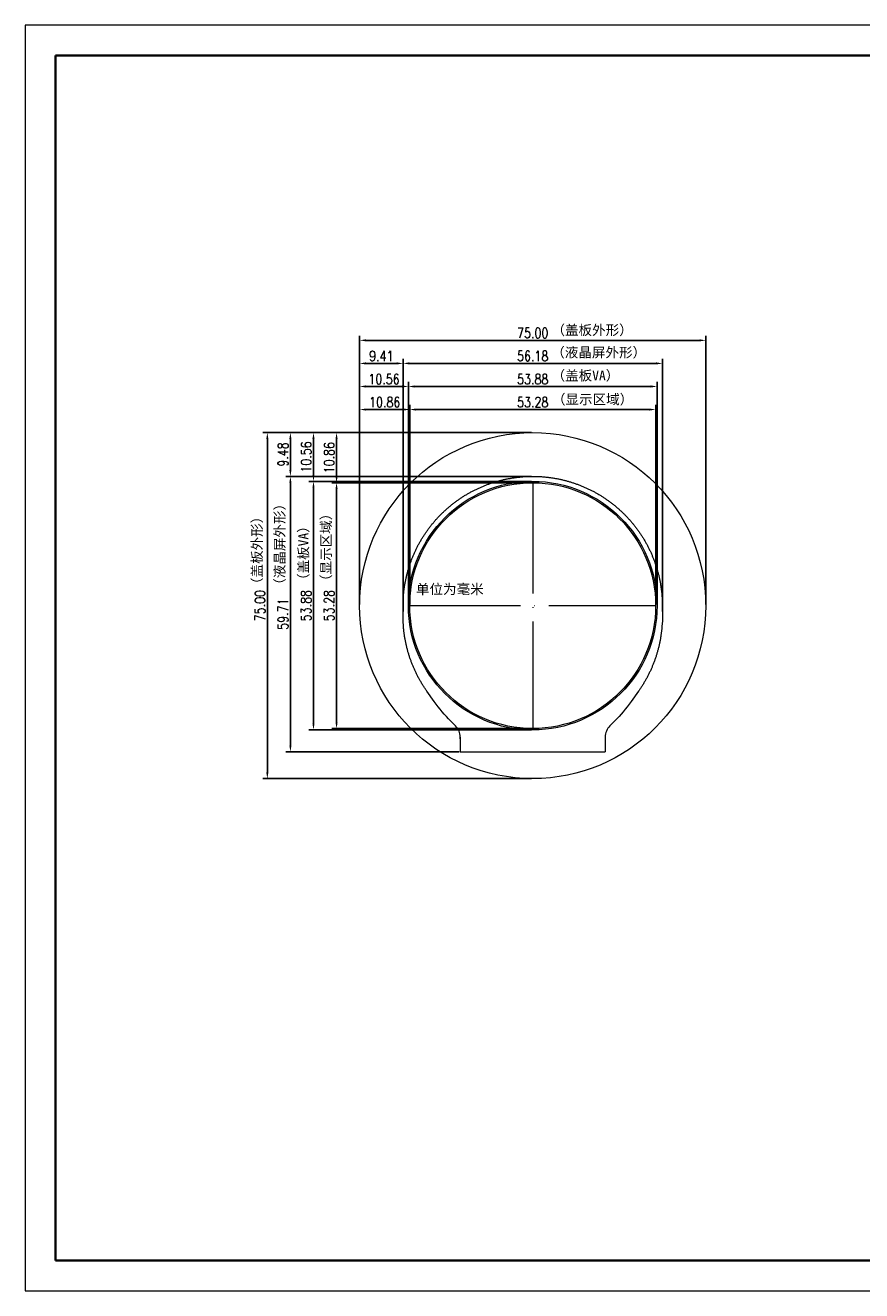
# Model space of a CAD drawing. Header units: millimetres. Extents: x 3408 to 3796, y -2136 to -1861.
# Tile 1 of 2: x 3408 to 3590, y -2136 to -1861. Entities that reach past the tile are written whole.
import ezdxf

# ---------------------------------------------------------------- set-up
doc = ezdxf.new("R2010")
doc.units = ezdxf.units.MM
doc.header["$PDSIZE"] = -5
doc.linetypes.add('ACAD_ISO04W100', pattern=[30, 24, -3, 0, -3])
doc.layers.get('0').update_dxf_attribs({"lineweight": 18})
doc.layers.get('Defpoints').update_dxf_attribs({"lineweight": 18})
doc.layers.add('粗实线层', color=7, linetype='Continuous', lineweight=35)
doc.layers.add('细实线层', color=7, linetype='Continuous', lineweight=18)
doc.styles.add('ROMANS', font='romans.shx', dxfattribs={"width": 0.8, "bigfont": 'gbcbig.shx'})
doc.styles.get("Standard").update_dxf_attribs({"font": 'txt.shx', "bigfont": 'gbcbig.shx'})
doc.dimstyles.new('ISO-25$0', dxfattribs={"dimscale": 0.8, "dimtxt": 2.75, "dimasz": 1.7, "dimexe": 1.25, "dimexo": 0.3, "dimtad": 1, "dimzin": 0, "dimdsep": 46, "dimtxsty": 'ROMANS', "dimcen": 2, "dimdle": 3.4, "dimclrd": 256, "dimclre": 256, "dimclrt": 256, "dimadec": 0, "dimazin": 0, "dimtfac": 1, "dimtmove": 0, "dimatfit": 3, "dimfxl": 0, "dimtolj": 1, "dimarcsym": 0})

# ---------------------------------------------------------------- blocks, each defined once
blk = doc.blocks.new('*D221')
at = {"lineweight": -2}
for p, q in [((3490.15, -1988.49), (3490.15, -1933.73)), ((3491.51, -1934.73), (3544.97, -1934.73)), ((3546.33, -1988.49), (3546.33, -1933.73))]:
    blk.add_line(p, q, dxfattribs=at)
at = {"lineweight": 0}
for points in [[(3491.51, -1934.5), (3491.51, -1934.96), (3490.15, -1934.73)], [(3544.97, -1934.5), (3544.97, -1934.96), (3546.33, -1934.73)]]:
    blk.add_solid(points, dxfattribs=at)
at = {"layer": 'Defpoints', "color": 0, "lineweight": 0}
for p in [(3546.33, -1934.73), (3490.15, -1988.73), (3546.33, -1988.73)]:
    blk.add_point(p, dxfattribs=at)
at = {"lineweight": 0, "insert": (3518.24, -1933.13), "char_height": 2.2, "attachment_point": 5, "style": 'ROMANS'}
blk.add_mtext('\\A1;56.18', dxfattribs=at)
blk = doc.blocks.new('$CAXA_FRAME_13B17AC1$')
at = {"layer": '粗实线层'}
for p, q in [((-287, 200), (-287, -200)), ((287, 200), (-287, 200)), ((-287, -200), (287, -200))]:
    blk.add_line(p, q, dxfattribs=at)
at = {"layer": '细实线层'}
for p, q in [((297, 210), (-297, 210)), ((-297, 210), (-297, -210)), ((-297, -210), (297, -210))]:
    blk.add_line(p, q, dxfattribs=at)
blk = doc.blocks.new('*D225')
at = {"lineweight": -2}
for p, q in [((3491.6, -1986.99), (3491.6, -1943.73)), ((3544.88, -1986.99), (3544.88, -1943.73)), ((3492.96, -1944.73), (3543.52, -1944.73))]:
    blk.add_line(p, q, dxfattribs=at)
at = {"lineweight": 0}
for points in [[(3492.96, -1944.5), (3492.96, -1944.96), (3491.6, -1944.73)], [(3543.52, -1944.5), (3543.52, -1944.96), (3544.88, -1944.73)]]:
    blk.add_solid(points, dxfattribs=at)
at = {"layer": 'Defpoints', "color": 0, "lineweight": 0}
for p in [(3544.88, -1944.73), (3491.6, -1987.23), (3544.88, -1987.23)]:
    blk.add_point(p, dxfattribs=at)
at = {"lineweight": 0, "insert": (3518.24, -1943.13), "char_height": 2.2, "attachment_point": 5, "style": 'ROMANS'}
blk.add_mtext('\\A1;53.28', dxfattribs=at)
blk = doc.blocks.new('*D226')
at = {"lineweight": -2}
for p, q in [((3491.3, -1986.99), (3491.3, -1938.73)), ((3545.18, -1986.99), (3545.18, -1938.73)), ((3492.66, -1939.73), (3543.82, -1939.73))]:
    blk.add_line(p, q, dxfattribs=at)
at = {"lineweight": 0}
for points in [[(3492.66, -1939.5), (3492.66, -1939.96), (3491.3, -1939.73)], [(3543.82, -1939.5), (3543.82, -1939.96), (3545.18, -1939.73)]]:
    blk.add_solid(points, dxfattribs=at)
at = {"layer": 'Defpoints', "color": 0, "lineweight": 0}
for p in [(3545.18, -1939.73), (3491.3, -1987.23), (3545.18, -1987.23)]:
    blk.add_point(p, dxfattribs=at)
at = {"lineweight": 0, "insert": (3518.24, -1938.13), "char_height": 2.2, "attachment_point": 5, "style": 'ROMANS'}
blk.add_mtext('\\A1;53.88', dxfattribs=at)
blk = doc.blocks.new('*D227')
at = {"lineweight": -2}
for p, q in [((3480.74, -1986.99), (3480.74, -1928.73)), ((3482.1, -1929.73), (3554.38, -1929.73)), ((3555.74, -1986.99), (3555.74, -1928.73))]:
    blk.add_line(p, q, dxfattribs=at)
at = {"lineweight": 0}
for points in [[(3482.1, -1929.5), (3482.1, -1929.96), (3480.74, -1929.73)], [(3554.38, -1929.5), (3554.38, -1929.96), (3555.74, -1929.73)]]:
    blk.add_solid(points, dxfattribs=at)
at = {"layer": 'Defpoints', "color": 0, "lineweight": 0}
for p in [(3555.74, -1929.73), (3480.74, -1987.23), (3555.74, -1987.23)]:
    blk.add_point(p, dxfattribs=at)
at = {"lineweight": 0, "insert": (3518.24, -1928.13), "char_height": 2.2, "attachment_point": 5, "style": 'ROMANS'}
blk.add_mtext('\\A1;75.00', dxfattribs=at)
blk = doc.blocks.new('*D228')
at = {"lineweight": -2}
for p, q in [((3518, -1960.59), (3474.74, -1960.59)), ((3475.74, -1961.95), (3475.74, -2012.51)), ((3518, -2013.87), (3474.74, -2013.87))]:
    blk.add_line(p, q, dxfattribs=at)
at = {"lineweight": 0}
for points in [[(3475.51, -1961.95), (3475.96, -1961.95), (3475.74, -1960.59)], [(3475.51, -2012.51), (3475.96, -2012.51), (3475.74, -2013.87)]]:
    blk.add_solid(points, dxfattribs=at)
at = {"layer": 'Defpoints', "color": 0, "lineweight": 0}
for p in [(3518.24, -1960.59), (3475.74, -2013.87), (3518.24, -2013.87)]:
    blk.add_point(p, dxfattribs=at)
at = {"lineweight": 0, "insert": (3474.14, -1987.23), "char_height": 2.2, "attachment_point": 5, "rotation": 90, "style": 'ROMANS'}
blk.add_mtext('\\A1;53.28', dxfattribs=at)
blk = doc.blocks.new('*D229')
at = {"lineweight": -2}
for p, q in [((3518, -1960.29), (3469.74, -1960.29)), ((3470.74, -1961.65), (3470.74, -2012.81)), ((3518, -2014.17), (3469.74, -2014.17))]:
    blk.add_line(p, q, dxfattribs=at)
at = {"lineweight": 0}
for points in [[(3470.51, -1961.65), (3470.96, -1961.65), (3470.74, -1960.29)], [(3470.51, -2012.81), (3470.96, -2012.81), (3470.74, -2014.17)]]:
    blk.add_solid(points, dxfattribs=at)
at = {"layer": 'Defpoints', "color": 0, "lineweight": 0}
for p in [(3518.24, -1960.29), (3470.74, -2014.17), (3518.24, -2014.17)]:
    blk.add_point(p, dxfattribs=at)
at = {"lineweight": 0, "insert": (3469.14, -1987.23), "char_height": 2.2, "attachment_point": 5, "rotation": 90, "style": 'ROMANS'}
blk.add_mtext('\\A1;53.88', dxfattribs=at)
blk = doc.blocks.new('*D230')
at = {"lineweight": -2}
for p, q in [((3518, -1959.21), (3464.74, -1959.21)), ((3465.74, -2017.56), (3465.74, -1960.57)), ((3502.3, -2018.92), (3464.74, -2018.92))]:
    blk.add_line(p, q, dxfattribs=at)
at = {"lineweight": 0}
for points in [[(3465.51, -1960.57), (3465.96, -1960.57), (3465.74, -1959.21)], [(3465.51, -2017.56), (3465.96, -2017.56), (3465.74, -2018.92)]]:
    blk.add_solid(points, dxfattribs=at)
at = {"layer": 'Defpoints', "color": 0, "lineweight": 0}
for p in [(3465.74, -1959.21), (3518.24, -1959.21), (3502.54, -2018.92)]:
    blk.add_point(p, dxfattribs=at)
at = {"lineweight": 0, "insert": (3464.14, -1989.07), "char_height": 2.2, "attachment_point": 5, "rotation": 90, "style": 'ROMANS'}
blk.add_mtext('\\A1;59.71', dxfattribs=at)
blk = doc.blocks.new('*D231')
at = {"lineweight": -2}
for p, q in [((3518, -1949.73), (3459.74, -1949.73)), ((3460.74, -1951.09), (3460.74, -2023.37)), ((3518, -2024.73), (3459.74, -2024.73))]:
    blk.add_line(p, q, dxfattribs=at)
at = {"lineweight": 0}
for points in [[(3460.51, -1951.09), (3460.96, -1951.09), (3460.74, -1949.73)], [(3460.51, -2023.37), (3460.96, -2023.37), (3460.74, -2024.73)]]:
    blk.add_solid(points, dxfattribs=at)
at = {"layer": 'Defpoints', "color": 0, "lineweight": 0}
for p in [(3518.24, -1949.73), (3460.74, -2024.73), (3518.24, -2024.73)]:
    blk.add_point(p, dxfattribs=at)
at = {"lineweight": 0, "insert": (3459.14, -1987.23), "char_height": 2.2, "attachment_point": 5, "rotation": 90, "style": 'ROMANS'}
blk.add_mtext('\\A1;75.00', dxfattribs=at)
blk = doc.blocks.new('*D239')
at = {"lineweight": -2}
for p, q in [((3480.74, -1935.27), (3480.74, -1933.73)), ((3488.79, -1934.73), (3482.1, -1934.73)), ((3490.15, -1936.15), (3490.15, -1933.73))]:
    blk.add_line(p, q, dxfattribs=at)
at = {"lineweight": 0}
for points in [[(3482.1, -1934.5), (3482.1, -1934.96), (3480.74, -1934.73)], [(3488.79, -1934.5), (3488.79, -1934.96), (3490.15, -1934.73)]]:
    blk.add_solid(points, dxfattribs=at)
at = {"layer": 'Defpoints', "color": 0, "lineweight": 0}
for p in [(3480.74, -1934.73), (3480.74, -1935.51), (3490.15, -1936.39)]:
    blk.add_point(p, dxfattribs=at)
at = {"lineweight": 0, "insert": (3485.44, -1933.13), "char_height": 2.2, "attachment_point": 5, "style": 'ROMANS'}
blk.add_mtext('\\A1;9.41', dxfattribs=at)
blk = doc.blocks.new('*D240')
at = {"lineweight": -2}
for p, q in [((3480.74, -1940.57), (3480.74, -1938.73)), ((3491.3, -1940.76), (3491.3, -1938.73)), ((3489.94, -1939.73), (3482.1, -1939.73))]:
    blk.add_line(p, q, dxfattribs=at)
at = {"lineweight": 0}
for points in [[(3482.1, -1939.5), (3482.1, -1939.96), (3480.74, -1939.73)], [(3489.94, -1939.5), (3489.94, -1939.96), (3491.3, -1939.73)]]:
    blk.add_solid(points, dxfattribs=at)
at = {"layer": 'Defpoints', "color": 0, "lineweight": 0}
for p in [(3480.74, -1939.73), (3480.74, -1940.81), (3491.3, -1941)]:
    blk.add_point(p, dxfattribs=at)
at = {"lineweight": 0, "insert": (3486.02, -1938.13), "char_height": 2.2, "attachment_point": 5, "style": 'ROMANS'}
blk.add_mtext('\\A1;10.56', dxfattribs=at)
blk = doc.blocks.new('*D241')
at = {"lineweight": -2}
for p, q in [((3480.74, -1946.2), (3480.74, -1943.73)), ((3491.6, -1946.27), (3491.6, -1943.73)), ((3490.24, -1944.73), (3482.1, -1944.73))]:
    blk.add_line(p, q, dxfattribs=at)
at = {"lineweight": 0}
for points in [[(3482.1, -1944.5), (3482.1, -1944.96), (3480.74, -1944.73)], [(3490.24, -1944.5), (3490.24, -1944.96), (3491.6, -1944.73)]]:
    blk.add_solid(points, dxfattribs=at)
at = {"layer": 'Defpoints', "color": 0, "lineweight": 0}
for p in [(3480.74, -1944.73), (3480.74, -1946.44), (3491.6, -1946.51)]:
    blk.add_point(p, dxfattribs=at)
at = {"lineweight": 0, "insert": (3486.17, -1943.13), "char_height": 2.2, "attachment_point": 5, "style": 'ROMANS'}
blk.add_mtext('\\A1;10.86', dxfattribs=at)
blk = doc.blocks.new('*D242')
at = {"lineweight": -2}
for p, q in [((3467.92, -1949.73), (3464.74, -1949.73)), ((3465.74, -1957.85), (3465.74, -1951.09)), ((3467.54, -1959.21), (3464.74, -1959.21))]:
    blk.add_line(p, q, dxfattribs=at)
at = {"lineweight": 0}
for points in [[(3465.51, -1951.09), (3465.96, -1951.09), (3465.74, -1949.73)], [(3465.51, -1957.85), (3465.96, -1957.85), (3465.74, -1959.21)]]:
    blk.add_solid(points, dxfattribs=at)
at = {"layer": 'Defpoints', "color": 0, "lineweight": 0}
for p in [(3465.74, -1949.73), (3468.16, -1949.73), (3467.78, -1959.21)]:
    blk.add_point(p, dxfattribs=at)
at = {"lineweight": 0, "insert": (3464.14, -1954.47), "char_height": 2.2, "attachment_point": 5, "rotation": 90, "style": 'ROMANS'}
blk.add_mtext('\\A1;9.48', dxfattribs=at)
blk = doc.blocks.new('*D243')
at = {"lineweight": -2}
for p, q in [((3472.27, -1949.73), (3469.74, -1949.73)), ((3470.74, -1958.93), (3470.74, -1951.09)), ((3471.95, -1960.29), (3469.74, -1960.29))]:
    blk.add_line(p, q, dxfattribs=at)
at = {"lineweight": 0}
for points in [[(3470.51, -1951.09), (3470.96, -1951.09), (3470.74, -1949.73)], [(3470.51, -1958.93), (3470.96, -1958.93), (3470.74, -1960.29)]]:
    blk.add_solid(points, dxfattribs=at)
at = {"layer": 'Defpoints', "color": 0, "lineweight": 0}
for p in [(3470.74, -1949.73), (3472.51, -1949.73), (3472.19, -1960.29)]:
    blk.add_point(p, dxfattribs=at)
at = {"lineweight": 0, "insert": (3469.14, -1955.01), "char_height": 2.2, "attachment_point": 5, "rotation": 90, "style": 'ROMANS'}
blk.add_mtext('\\A1;10.56', dxfattribs=at)
blk = doc.blocks.new('*D244')
at = {"lineweight": -2}
for p, q in [((3477.78, -1949.73), (3474.74, -1949.73)), ((3475.74, -1959.23), (3475.74, -1951.09)), ((3477.31, -1960.59), (3474.74, -1960.59))]:
    blk.add_line(p, q, dxfattribs=at)
at = {"lineweight": 0}
for points in [[(3475.51, -1951.09), (3475.96, -1951.09), (3475.74, -1949.73)], [(3475.51, -1959.23), (3475.96, -1959.23), (3475.74, -1960.59)]]:
    blk.add_solid(points, dxfattribs=at)
at = {"layer": 'Defpoints', "color": 0, "lineweight": 0}
for p in [(3475.74, -1949.73), (3478.02, -1949.73), (3477.55, -1960.59)]:
    blk.add_point(p, dxfattribs=at)
at = {"lineweight": 0, "insert": (3474.14, -1955.16), "char_height": 2.2, "attachment_point": 5, "rotation": 90, "style": 'ROMANS'}
blk.add_mtext('\\A1;10.86', dxfattribs=at)

msp = doc.modelspace()

# ---------------------------------------------------------------- linework, layer by layer
at = {"linetype": 'ACAD_ISO04W100', "lineweight": 5}
for p, q in [((3518.237, -1960.591), (3518.237, -2013.871)), ((3491.597, -1987.231), (3544.877, -1987.231))]:
    msp.add_line(p, q, dxfattribs=at)
at = {"lineweight": 0}
msp.add_line((3491.297, -1987.231), (3491.897, -1987.231), dxfattribs=at)
at = {"linetype": 'Continuous'}
for p, q in [((3502.537, -2015.726), (3502.537, -2018.921)), ((3533.937, -2015.726), (3533.937, -2018.921)), ((3502.537, -2018.921), (3533.937, -2018.921)), ((3504.478, -2018.921), (3504.478, -2018.921)), ((3531.661, -2018.921), (3531.661, -2018.921))]:
    msp.add_line(p, q, dxfattribs=at)
msp.add_lwpolyline([(3502.537, -2016.121), (3502.537, -2015.726), (3502.52, -2015.387), (3502.471, -2015.055), (3502.389, -2014.73), (3502.276, -2014.414), (3502.133, -2014.11), (3501.961, -2013.823), (3501.761, -2013.553), (3501.533, -2013.302), (3500.49, -2012.258), (3500.005, -2011.764), (3499.53, -2011.258), (3499.066, -2010.743), (3498.613, -2010.219), (3498.17, -2009.685), (3497.739, -2009.141), (3497.32, -2008.59), (3496.912, -2008.03), (3495.306, -2005.775), (3495.204, -2005.63), (3495.104, -2005.485), (3495.004, -2005.339), (3494.905, -2005.193), (3494.808, -2005.046), (3494.711, -2004.899), (3494.615, -2004.751), (3494.52, -2004.602), (3494.426, -2004.453), (3494.332, -2004.303), (3494.24, -2004.152), (3494.149, -2004.001), (3494.059, -2003.849), (3493.969, -2003.697), (3493.881, -2003.545), (3493.793, -2003.391), (3493.707, -2003.237), (3493.621, -2003.083), (3493.537, -2002.928), (3493.453, -2002.773), (3493.371, -2002.617), (3493.289, -2002.46), (3493.209, -2002.303), (3493.129, -2002.146), (3493.05, -2001.988), (3492.973, -2001.829), (3492.896, -2001.67), (3492.82, -2001.511), (3492.746, -2001.351), (3492.672, -2001.19), (3492.599, -2001.029), (3492.528, -2000.868), (3492.457, -2000.706), (3492.388, -2000.544), (3492.319, -2000.382), (3492.251, -2000.219), (3492.185, -2000.055), (3492.119, -1999.891), (3492.055, -1999.727), (3491.992, -1999.562), (3491.929, -1999.397), (3491.868, -1999.232), (3491.808, -1999.066), (3491.748, -1998.899), (3491.69, -1998.733), (3491.633, -1998.566), (3491.577, -1998.398), (3491.522, -1998.231), (3491.468, -1998.063), (3491.415, -1997.894), (3491.363, -1997.726), (3491.312, -1997.557), (3491.262, -1997.387), (3491.214, -1997.218), (3491.166, -1997.048), (3491.119, -1996.878), (3491.074, -1996.707), (3491.029, -1996.536), (3490.986, -1996.365), (3490.944, -1996.194), (3490.903, -1996.022), (3490.862, -1995.85), (3490.823, -1995.678), (3490.785, -1995.506), (3490.749, -1995.333), (3490.713, -1995.16), (3490.678, -1994.987), (3490.644, -1994.814), (3490.612, -1994.641), (3490.58, -1994.467), (3490.55, -1994.293), (3490.521, -1994.119), (3490.493, -1993.945), (3490.466, -1993.77), (3490.44, -1993.596), (3490.415, -1993.421), (3490.391, -1993.246), (3490.368, -1993.071), (3490.347, -1992.896), (3490.326, -1992.721), (3490.307, -1992.545), (3490.289, -1992.37), (3490.272, -1992.194), (3490.256, -1992.018), (3490.241, -1991.842), (3490.227, -1991.666), (3490.147, -1990.563), (3490.147, -1986.907), (3490.161, -1986.418), (3490.167, -1986.242), (3490.174, -1986.065), (3490.182, -1985.889), (3490.192, -1985.713), (3490.202, -1985.537), (3490.214, -1985.361), (3490.227, -1985.185), (3490.241, -1985.009), (3490.256, -1984.833), (3490.272, -1984.657), (3490.289, -1984.481), (3490.307, -1984.306), (3490.326, -1984.13), (3490.347, -1983.955), (3490.368, -1983.78), (3490.391, -1983.605), (3490.415, -1983.43), (3490.44, -1983.255), (3490.466, -1983.081), (3490.493, -1982.906), (3490.521, -1982.732), (3490.55, -1982.558), (3490.58, -1982.384), (3490.612, -1982.21), (3490.644, -1982.037), (3490.678, -1981.864), (3490.713, -1981.691), (3490.749, -1981.518), (3490.785, -1981.345), (3490.823, -1981.173), (3490.862, -1981.001), (3490.903, -1980.829), (3490.944, -1980.657), (3490.986, -1980.486), (3491.029, -1980.315), (3491.074, -1980.144), (3491.119, -1979.973), (3491.166, -1979.803), (3491.214, -1979.633), (3491.262, -1979.464), (3491.312, -1979.294), (3491.363, -1979.125), (3491.415, -1978.957), (3491.468, -1978.788), (3491.522, -1978.62), (3491.577, -1978.453), (3491.633, -1978.285), (3491.69, -1978.118), (3491.748, -1977.952), (3491.808, -1977.785), (3491.868, -1977.619), (3491.929, -1977.454), (3491.992, -1977.289), (3492.055, -1977.124), (3492.119, -1976.96), (3492.185, -1976.796), (3492.251, -1976.633), (3492.319, -1976.469), (3492.388, -1976.307), (3492.457, -1976.145), (3492.528, -1975.983), (3492.599, -1975.822), (3492.672, -1975.661), (3492.746, -1975.5), (3492.82, -1975.34), (3492.896, -1975.181), (3492.973, -1975.022), (3493.05, -1974.863), (3493.129, -1974.705), (3493.209, -1974.548), (3493.289, -1974.391), (3493.371, -1974.234), (3493.453, -1974.078), (3493.537, -1973.923), (3493.621, -1973.768), (3493.707, -1973.614), (3493.793, -1973.46), (3493.881, -1973.306), (3493.969, -1973.154), (3494.059, -1973.002), (3494.149, -1972.85), (3494.24, -1972.699), (3494.332, -1972.548), (3494.426, -1972.398), (3494.52, -1972.249), (3494.615, -1972.1), (3494.711, -1971.952), (3494.808, -1971.805), (3494.905, -1971.658), (3495.004, -1971.512), (3495.104, -1971.366), (3495.204, -1971.221), (3495.306, -1971.076), (3495.408, -1970.933), (3495.512, -1970.79), (3495.616, -1970.647), (3495.721, -1970.505), (3495.827, -1970.364), (3495.934, -1970.224), (3496.041, -1970.084), (3496.15, -1969.945), (3496.26, -1969.806), (3496.37, -1969.669), (3496.481, -1969.532), (3496.593, -1969.395), (3496.706, -1969.26), (3496.82, -1969.125), (3496.935, -1968.991), (3497.05, -1968.857), (3497.166, -1968.724), (3497.283, -1968.592), (3497.401, -1968.461), (3497.52, -1968.33), (3497.64, -1968.201), (3497.76, -1968.072), (3497.881, -1967.943), (3498.003, -1967.816), (3498.126, -1967.689), (3498.25, -1967.563), (3498.374, -1967.438), (3498.499, -1967.313), (3498.625, -1967.19), (3498.752, -1967.067), (3498.88, -1966.945), (3499.008, -1966.824), (3499.137, -1966.703), (3499.267, -1966.584), (3499.397, -1966.465), (3499.529, -1966.347), (3499.661, -1966.23), (3499.793, -1966.114), (3499.927, -1965.998), (3500.061, -1965.884), (3500.196, -1965.77), (3500.332, -1965.657), (3500.468, -1965.545), (3500.605, -1965.434), (3500.743, -1965.323), (3500.881, -1965.214), (3501.02, -1965.105), (3501.16, -1964.997), (3501.301, -1964.89), (3501.442, -1964.784), (3501.584, -1964.679), (3501.726, -1964.575), (3501.869, -1964.472), (3502.013, -1964.37), (3502.157, -1964.268), (3502.302, -1964.167), (3502.448, -1964.068), (3502.594, -1963.969), (3502.741, -1963.871), (3502.889, -1963.774), (3503.037, -1963.678), (3503.186, -1963.583), (3503.335, -1963.489), (3503.485, -1963.396), (3503.635, -1963.304), (3503.786, -1963.213), (3503.938, -1963.122), (3504.09, -1963.033), (3504.243, -1962.944), (3504.396, -1962.857), (3504.55, -1962.771), (3504.704, -1962.685), (3504.859, -1962.601), (3505.015, -1962.517), (3505.171, -1962.434), (3505.327, -1962.353), (3505.484, -1962.272), (3505.642, -1962.193), (3505.8, -1962.114), (3505.958, -1962.036), (3506.117, -1961.96), (3506.277, -1961.884), (3506.437, -1961.809), (3506.597, -1961.736), (3506.758, -1961.663), (3506.919, -1961.591), (3507.081, -1961.521), (3507.243, -1961.451), (3507.406, -1961.383), (3507.569, -1961.315), (3507.732, -1961.249), (3507.896, -1961.183), (3508.061, -1961.119), (3508.225, -1961.055), (3508.39, -1960.993), (3508.556, -1960.931), (3508.722, -1960.871), (3508.888, -1960.812), (3509.055, -1960.754), (3509.222, -1960.697), (3509.389, -1960.64), (3509.557, -1960.585), (3509.725, -1960.531), (3509.893, -1960.478), (3510.062, -1960.426), (3510.231, -1960.376), (3510.4, -1960.326), (3510.57, -1960.277), (3510.74, -1960.23), (3510.91, -1960.183), (3511.08, -1960.137), (3511.251, -1960.093), (3511.422, -1960.05), (3511.594, -1960.007), (3511.765, -1959.966), (3511.937, -1959.926), (3512.109, -1959.887), (3512.282, -1959.849), (3512.454, -1959.812), (3512.627, -1959.776), (3512.8, -1959.742), (3512.973, -1959.708), (3513.147, -1959.676), (3513.321, -1959.644), (3513.494, -1959.614), (3513.668, -1959.584), (3513.843, -1959.556), (3514.017, -1959.529), (3514.192, -1959.503), (3514.366, -1959.478), (3514.541, -1959.455), (3514.716, -1959.432), (3514.891, -1959.41), (3515.067, -1959.39), (3515.242, -1959.371), (3515.418, -1959.352), (3515.593, -1959.335), (3515.769, -1959.319), (3515.945, -1959.304), (3516.121, -1959.29), (3516.297, -1959.278), (3516.473, -1959.266), (3516.649, -1959.255), (3516.826, -1959.246), (3517.002, -1959.238), (3517.178, -1959.23), (3517.355, -1959.224), (3517.531, -1959.219), (3517.707, -1959.215), (3517.884, -1959.213), (3518.06, -1959.211), (3518.237, -1959.211), (3518.413, -1959.211), (3518.59, -1959.213), (3518.766, -1959.215), (3518.943, -1959.219), (3519.119, -1959.224), (3519.296, -1959.23), (3519.472, -1959.238), (3519.648, -1959.246), (3519.825, -1959.255), (3520.001, -1959.266), (3520.177, -1959.278), (3520.353, -1959.29), (3520.529, -1959.304), (3520.705, -1959.319), (3520.88, -1959.335), (3521.056, -1959.352), (3521.232, -1959.371), (3521.407, -1959.39), (3521.582, -1959.41), (3521.758, -1959.432), (3521.933, -1959.455), (3522.107, -1959.478), (3522.282, -1959.503), (3522.457, -1959.529), (3522.631, -1959.556), (3522.805, -1959.584), (3522.979, -1959.614), (3523.153, -1959.644), (3523.327, -1959.676), (3523.5, -1959.708), (3523.674, -1959.742), (3523.847, -1959.776), (3524.02, -1959.812), (3524.192, -1959.849), (3524.365, -1959.887), (3524.537, -1959.926), (3524.709, -1959.966), (3524.88, -1960.007), (3525.052, -1960.05), (3525.223, -1960.093), (3525.393, -1960.137), (3525.564, -1960.183), (3525.734, -1960.23), (3525.904, -1960.277), (3526.074, -1960.326), (3526.243, -1960.376), (3526.412, -1960.426), (3526.581, -1960.478), (3526.749, -1960.531), (3526.917, -1960.585), (3527.085, -1960.64), (3527.252, -1960.697), (3527.419, -1960.754), (3527.586, -1960.812), (3527.752, -1960.871), (3527.918, -1960.931), (3528.083, -1960.993), (3528.249, -1961.055), (3528.413, -1961.119), (3528.578, -1961.183), (3528.741, -1961.249), (3528.905, -1961.315), (3529.068, -1961.383), (3529.231, -1961.451), (3529.393, -1961.521), (3529.555, -1961.591), (3529.716, -1961.663), (3529.877, -1961.736), (3530.037, -1961.809), (3530.197, -1961.884), (3530.356, -1961.96), (3530.515, -1962.036), (3530.674, -1962.114), (3530.832, -1962.193), (3530.989, -1962.272), (3531.146, -1962.353), (3531.303, -1962.434), (3531.459, -1962.517), (3531.614, -1962.601), (3531.769, -1962.685), (3531.924, -1962.771), (3532.078, -1962.857), (3532.231, -1962.944), (3532.384, -1963.033), (3532.536, -1963.122), (3532.688, -1963.213), (3532.839, -1963.304), (3532.989, -1963.396), (3533.139, -1963.489), (3533.288, -1963.583), (3533.437, -1963.678), (3533.585, -1963.774), (3533.733, -1963.871), (3533.88, -1963.969), (3534.026, -1964.068), (3534.171, -1964.167), (3534.317, -1964.268), (3534.461, -1964.37), (3534.605, -1964.472), (3534.748, -1964.575), (3534.89, -1964.679), (3535.032, -1964.784), (3535.173, -1964.89), (3535.314, -1964.997), (3535.453, -1965.105), (3535.593, -1965.214), (3535.731, -1965.323), (3535.869, -1965.434), (3536.006, -1965.545), (3536.142, -1965.657), (3536.278, -1965.77), (3536.413, -1965.884), (3536.547, -1965.998), (3536.68, -1966.114), (3536.813, -1966.23), (3536.945, -1966.347), (3537.076, -1966.465), (3537.207, -1966.584), (3537.337, -1966.703), (3537.466, -1966.824), (3537.594, -1966.945), (3537.722, -1967.067), (3537.848, -1967.19), (3537.974, -1967.313), (3538.1, -1967.438), (3538.224, -1967.563), (3538.348, -1967.689), (3538.47, -1967.816), (3538.592, -1967.943), (3538.714, -1968.072), (3538.834, -1968.201), (3538.954, -1968.33), (3539.072, -1968.461), (3539.19, -1968.592), (3539.308, -1968.724), (3539.424, -1968.857), (3539.539, -1968.991), (3539.654, -1969.125), (3539.768, -1969.26), (3539.881, -1969.395), (3539.993, -1969.532), (3540.104, -1969.669), (3540.214, -1969.806), (3540.324, -1969.945), (3540.432, -1970.084), (3540.54, -1970.224), (3540.647, -1970.364), (3540.753, -1970.505), (3540.858, -1970.647), (3540.962, -1970.79), (3541.065, -1970.933), (3541.168, -1971.076), (3541.269, -1971.221), (3541.37, -1971.366), (3541.47, -1971.512), (3541.568, -1971.658), (3541.666, -1971.805), (3541.763, -1971.952), (3541.859, -1972.1), (3541.954, -1972.249), (3542.048, -1972.398), (3542.141, -1972.548), (3542.234, -1972.699), (3542.325, -1972.85), (3542.415, -1973.002), (3542.505, -1973.154), (3542.593, -1973.306), (3542.68, -1973.46), (3542.767, -1973.614), (3542.852, -1973.768), (3542.937, -1973.923), (3543.02, -1974.078), (3543.103, -1974.234), (3543.185, -1974.391), (3543.265, -1974.548), (3543.345, -1974.705), (3543.424, -1974.863), (3543.501, -1975.022), (3543.578, -1975.181), (3543.653, -1975.34), (3543.728, -1975.5), (3543.802, -1975.661), (3543.874, -1975.822), (3543.946, -1975.983), (3544.017, -1976.145), (3544.086, -1976.307), (3544.155, -1976.469), (3544.222, -1976.633), (3544.289, -1976.796), (3544.354, -1976.96), (3544.419, -1977.124), (3544.482, -1977.289), (3544.545, -1977.454), (3544.606, -1977.619), (3544.666, -1977.785), (3544.726, -1977.952), (3544.784, -1978.118), (3544.841, -1978.285), (3544.897, -1978.453), (3544.952, -1978.62), (3545.006, -1978.788), (3545.059, -1978.957), (3545.111, -1979.125), (3545.162, -1979.294), (3545.212, -1979.464), (3545.26, -1979.633), (3545.308, -1979.803), (3545.354, -1979.973), (3545.4, -1980.144), (3545.444, -1980.315), (3545.488, -1980.486), (3545.53, -1980.657), (3545.571, -1980.829), (3545.611, -1981.001), (3545.65, -1981.173), (3545.688, -1981.345), (3545.725, -1981.518), (3545.761, -1981.691), (3545.796, -1981.864), (3545.829, -1982.037), (3545.862, -1982.21), (3545.893, -1982.384), (3545.924, -1982.558), (3545.953, -1982.732), (3545.981, -1982.906), (3546.008, -1983.081), (3546.034, -1983.255), (3546.059, -1983.43), (3546.083, -1983.605), (3546.105, -1983.78), (3546.127, -1983.955), (3546.147, -1984.13), (3546.167, -1984.306), (3546.185, -1984.481), (3546.202, -1984.657), (3546.218, -1984.833), (3546.233, -1985.009), (3546.247, -1985.185), (3546.26, -1985.361), (3546.271, -1985.537), (3546.282, -1985.713), (3546.291, -1985.889), (3546.3, -1986.065), (3546.307, -1986.242), (3546.313, -1986.418), (3546.327, -1986.907), (3546.327, -1990.563), (3546.247, -1991.666), (3546.233, -1991.842), (3546.218, -1992.018), (3546.202, -1992.194), (3546.185, -1992.37), (3546.167, -1992.545), (3546.147, -1992.721), (3546.127, -1992.896), (3546.105, -1993.071), (3546.083, -1993.246), (3546.059, -1993.421), (3546.034, -1993.596), (3546.008, -1993.77), (3545.981, -1993.945), (3545.953, -1994.119), (3545.924, -1994.293), (3545.893, -1994.467), (3545.862, -1994.641), (3545.829, -1994.814), (3545.796, -1994.987), (3545.761, -1995.16), (3545.725, -1995.333), (3545.688, -1995.506), (3545.65, -1995.678), (3545.611, -1995.85), (3545.571, -1996.022), (3545.53, -1996.194), (3545.488, -1996.365), (3545.444, -1996.536), (3545.4, -1996.707), (3545.354, -1996.878), (3545.308, -1997.048), (3545.26, -1997.218), (3545.212, -1997.387), (3545.162, -1997.557), (3545.111, -1997.726), (3545.059, -1997.894), (3545.006, -1998.063), (3544.952, -1998.231), (3544.897, -1998.398), (3544.841, -1998.566), (3544.784, -1998.733), (3544.726, -1998.899), (3544.666, -1999.066), (3544.606, -1999.232), (3544.545, -1999.397), (3544.482, -1999.562), (3544.419, -1999.727), (3544.354, -1999.891), (3544.289, -2000.055), (3544.222, -2000.219), (3544.155, -2000.382), (3544.086, -2000.544), (3544.017, -2000.706), (3543.946, -2000.868), (3543.874, -2001.029), (3543.802, -2001.19), (3543.728, -2001.351), (3543.653, -2001.511), (3543.578, -2001.67), (3543.501, -2001.829), (3543.424, -2001.988), (3543.345, -2002.146), (3543.265, -2002.303), (3543.185, -2002.46), (3543.103, -2002.617), (3543.02, -2002.773), (3542.937, -2002.928), (3542.852, -2003.083), (3542.767, -2003.237), (3542.68, -2003.391), (3542.593, -2003.545), (3542.505, -2003.697), (3542.415, -2003.849), (3542.325, -2004.001), (3542.234, -2004.152), (3542.141, -2004.303), (3542.048, -2004.453), (3541.954, -2004.602), (3541.859, -2004.751), (3541.763, -2004.899), (3541.666, -2005.046), (3541.568, -2005.193), (3541.47, -2005.339), (3541.37, -2005.485), (3541.269, -2005.63), (3541.168, -2005.775), (3539.562, -2008.03), (3539.154, -2008.59), (3538.734, -2009.141), (3538.303, -2009.685), (3537.861, -2010.219), (3537.408, -2010.743), (3536.944, -2011.258), (3536.469, -2011.764), (3535.984, -2012.258), (3534.941, -2013.302), (3534.713, -2013.553), (3534.513, -2013.823), (3534.341, -2014.11), (3534.197, -2014.414), (3534.084, -2014.73), (3534.003, -2015.055), (3533.954, -2015.387), (3533.937, -2015.726), (3533.937, -2016.121)], dxfattribs=at)
at = {"linetype": 'Continuous', "lineweight": 0}
for radius in [37.5, 26.94]:
    msp.add_circle((3518.237, -1987.231), radius, dxfattribs=at)
at = {"lineweight": 5}
msp.add_circle((3518.237, -1987.231), 26.64, dxfattribs=at)

# ---------------------------------------------------------------- block references
at = {"layer": '粗实线层', "lineweight": 0, "xscale": 0.6530298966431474, "yscale": 0.6530298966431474, "zscale": 0.6530298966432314}
msp.add_blockref('$CAXA_FRAME_13B17AC1$', (3602.249, -1998.582), dxfattribs=at)

# ---------------------------------------------------------------- texts
at = {"color": 1, "lineweight": 0, "char_height": 2.15264, "width": 19.6332, "attachment_point": 1}
for s, insert in [('{\\fSimSun|b0|i0|c0|p46;（盖板外形）}', (3522.297, -1926.422)), ('{\\fSimSun|b0|i0|c0|p46;（液晶屏外形）}', (3522.257, -1931.272)), ('{\\fSimSun|b0|i0|c0|p46;（盖板VA）}', (3522.327, -1936.28)), ('{\\fSimSun|b0|i0|c0|p46;（显示区域）}', (3522.403, -1941.439))]:
    msp.add_mtext(s, dxfattribs=dict(at, insert=insert))
at = {"color": 1, "lineweight": 0, "char_height": 2.15264, "width": 19.6332, "attachment_point": 1, "rotation": 90}
for s, insert in [('{\\fSimSun|b0|i0|c0|p46;（液晶屏外形）}', (3462.324, -1984.216)), ('{\\fSimSun|b0|i0|c0|p46;（盖板外形）}', (3457.404, -1984.069)), ('{\\fSimSun|b0|i0|c0|p46;（显示区域）}', (3472.367, -1983.404)), ('{\\fSimSun|b0|i0|c0|p46;（盖板VA）}', (3467.455, -1983.187))]:
    msp.add_mtext(s, dxfattribs=dict(at, insert=insert))
at = {"lineweight": 0, "insert": (3492.937, -1982.579), "char_height": 2.15264, "width": 20.54134, "attachment_point": 1}
msp.add_mtext('{\\fSimSun|b0|i0|c0|p46;单位为毫米}', dxfattribs=at)

# ---------------------------------------------------------------- dimensions: what is measured, and where the dimension line sits
at = {"lineweight": 0}
for base, p1, p2, picture, middle in [((3555.737, -1929.731), (3480.737, -1987.231), (3555.737, -1987.231), '*D227', (3518.237, -1928.131)), ((3480.737, -1934.731), (3490.147, -1936.386), (3480.737, -1935.513), '*D239', (3485.442, -1933.131)), ((3546.327, -1934.731), (3490.147, -1988.735), (3546.327, -1988.735), '*D221', (3518.237, -1933.131)), ((3480.737, -1939.731), (3491.297, -1941.002), (3480.737, -1940.815), '*D240', (3486.017, -1938.131)), ((3545.177, -1939.731), (3491.297, -1987.231), (3545.177, -1987.231), '*D226', (3518.237, -1938.131)), ((3480.737, -1944.731), (3491.597, -1946.507), (3480.737, -1946.442), '*D241', (3486.167, -1943.131)), ((3544.877, -1944.731), (3491.597, -1987.231), (3544.877, -1987.231), '*D225', (3518.237, -1943.131))]:
    dim = msp.add_linear_dim(base=base, p1=p1, p2=p2, dimstyle='ISO-25$0', dxfattribs=at)
    dim.commit()
    dim.dimension.update_dxf_attribs({"geometry": picture, "text_midpoint": middle})
for base, p1, p2, picture, middle in [((3460.737, -2024.731), (3518.237, -1949.731), (3518.237, -2024.731), '*D231', (3459.137, -1987.231)), ((3465.737, -1949.731), (3467.785, -1959.211), (3468.156, -1949.731), '*D242', (3464.137, -1954.471)), ((3470.737, -1949.731), (3472.188, -1960.291), (3472.507, -1949.731), '*D243', (3469.137, -1955.011)), ((3475.737, -1949.731), (3477.547, -1960.591), (3478.025, -1949.731), '*D244', (3474.137, -1955.161)), ((3465.737, -1959.211), (3502.537, -2018.921), (3518.237, -1959.211), '*D230', (3464.137, -1989.066)), ((3470.737, -2014.171), (3518.237, -1960.291), (3518.237, -2014.171), '*D229', (3469.137, -1987.231)), ((3475.737, -2013.871), (3518.237, -1960.591), (3518.237, -2013.871), '*D228', (3474.137, -1987.231))]:
    dim = msp.add_linear_dim(base=base, p1=p1, p2=p2, angle=90, dimstyle='ISO-25$0', dxfattribs=at)
    dim.commit()
    dim.dimension.update_dxf_attribs({"geometry": picture, "text_midpoint": middle})

doc.saveas('drawing.dxf')
